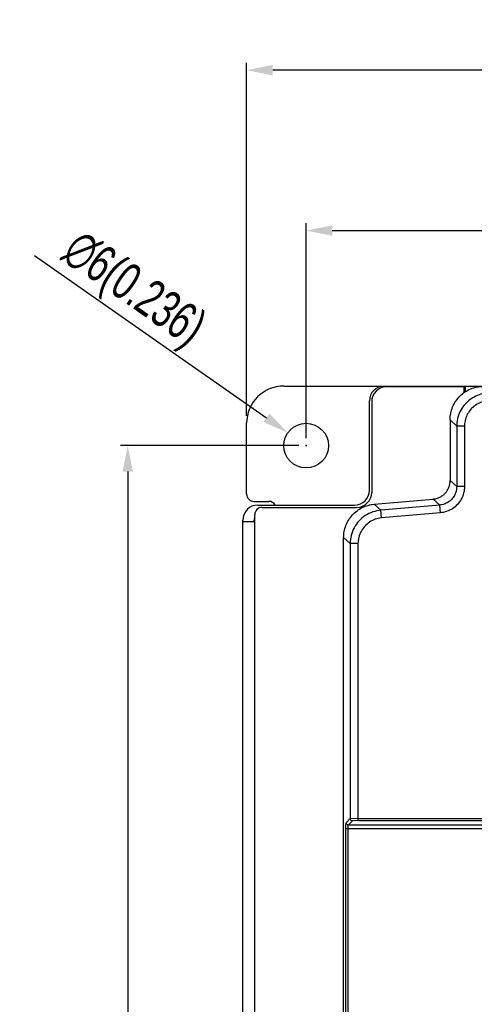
# Model space of a CAD drawing. Header units: millimetres. Extents: x -641 to 119, y -160 to 916.
# Tile 21 of 61: x -512 to -451, y 471 to 603. Entities that reach past the tile are written whole.
import ezdxf

# ---------------------------------------------------------------- set-up
doc = ezdxf.new("R2010")
doc.units = ezdxf.units.MM
doc.header["$LTSCALE"] = 32.67
doc.header["$PDMODE"] = 3
doc.header["$PDSIZE"] = 0.3125
doc.layers.get('0').update_dxf_attribs({"linetype": 'CONTINUOUS'})
doc.layers.get('Defpoints').update_dxf_attribs({"linetype": 'CONTINUOUS'})
doc.layers.add('02___PRT_ALL_AXES', color=7, linetype='CONTINUOUS')
doc.styles.get("Standard").update_dxf_attribs({"font": 'txt', "width": 0.7})
doc.dimstyles.new('DIMSTYLE_1', dxfattribs={"dimtxt": 5, "dimasz": 0.1875, "dimexe": 0.18, "dimexo": 0.0625, "dimgap": 0.09, "dimtad": 1, "dimdsep": 46, "dimtxsty": 'Standard', "dimblk": '_FILLED', "dimblk1": '_FILLED', "dimblk2": '_FILLED', "dimcen": 0.09, "dimadec": 0, "dimazin": 0, "dimtp": 0.01, "dimtm": 0.01, "dimtfac": 1, "dimtofl": 0, "dimtmove": 0, "dimatfit": 3, "dimldrblk": '_FILLED', "dimfxl": 0, "dimtolj": 1, "dimarcsym": 0})

# ---------------------------------------------------------------- blocks, each defined once
blk = doc.blocks.new('_FILLED')
at = {"color": 0, "linetype": 'ByBlock'}
blk.add_solid([(0, 0), (-1, 0.2), (-1, -0.2)], dxfattribs=at)
blk = doc.blocks.new('*D3')
at = {"color": 0, "linetype": 'Continuous', "lineweight": -2}
for p, q in [((-481.47, 550.08), (-481.47, 597.53)), ((-358.47, 552.08), (-358.47, 597.53)), ((-361.97, 596.53), (-477.97, 596.53))]:
    blk.add_line(p, q, dxfattribs=at)
at = {"layer": 'Defpoints', "color": 0, "linetype": 'Continuous', "lineweight": 0}
for p in [(-481.47, 596.53), (-358.47, 551.08), (-481.47, 549.08)]:
    blk.add_point(p, dxfattribs=at)
at = {"color": 0, "linetype": 'Continuous', "lineweight": -2, "xscale": 3.5, "yscale": 3.5, "zscale": 3.5, "rotation": 180}
blk.add_blockref('_FILLED', (-481.47, 596.53), dxfattribs=at)
at = {"color": 0, "linetype": 'Continuous', "lineweight": -2, "xscale": 3.5, "yscale": 3.5, "zscale": 3.5}
blk.add_blockref('_FILLED', (-358.47, 596.53), dxfattribs=at)
at = {"color": 0, "linetype": 'Continuous', "insert": (-419.97, 600.03), "char_height": 5, "attachment_point": 5}
blk.add_mtext('\\A1;123(4.84)', dxfattribs=at)
blk = doc.blocks.new('*D4')
at = {"color": 0, "linetype": 'Continuous', "lineweight": -2}
for p, q in [((-473.47, 547.08), (-473.47, 575.97)), ((-366.47, 547.08), (-366.47, 575.97)), ((-469.97, 574.97), (-369.97, 574.97))]:
    blk.add_line(p, q, dxfattribs=at)
at = {"layer": 'Defpoints', "color": 0, "linetype": 'Continuous', "lineweight": 0}
for p in [(-366.47, 574.97), (-473.47, 546.08), (-366.47, 546.08)]:
    blk.add_point(p, dxfattribs=at)
at = {"color": 0, "linetype": 'Continuous', "lineweight": -2, "xscale": 3.5, "yscale": 3.5, "zscale": 3.5, "rotation": 180}
blk.add_blockref('_FILLED', (-473.47, 574.97), dxfattribs=at)
at = {"color": 0, "linetype": 'Continuous', "lineweight": -2, "xscale": 3.5, "yscale": 3.5, "zscale": 3.5}
blk.add_blockref('_FILLED', (-366.47, 574.97), dxfattribs=at)
at = {"color": 0, "linetype": 'Continuous', "insert": (-419.97, 578.47), "char_height": 5, "attachment_point": 5}
blk.add_mtext('\\A1;107(4.21)', dxfattribs=at)
blk = doc.blocks.new('*D5')
at = {"color": 0, "linetype": 'Continuous', "lineweight": -2}
for p, q in [((-509.95, 571.64), (-478.8, 549.81)), ((-473.56, 546.08), (-473.38, 546.08)), ((-473.47, 545.99), (-473.47, 546.17))]:
    blk.add_line(p, q, dxfattribs=at)
at = {"layer": 'Defpoints', "color": 0, "linetype": 'Continuous', "lineweight": 0}
for p in [(-475.93, 547.8), (-471.02, 544.36)]:
    blk.add_point(p, dxfattribs=at)
at = {"color": 0, "linetype": 'Continuous', "lineweight": -2, "xscale": 3.5, "yscale": 3.5, "zscale": 3.5, "rotation": 324.9804156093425}
blk.add_blockref('_FILLED', (-475.93, 547.8), dxfattribs=at)
at = {"color": 0, "linetype": 'Continuous', "insert": (-496.85, 566.74), "char_height": 5, "attachment_point": 5, "rotation": 324.9804}
blk.add_mtext('\\A1;∅6(0.236)', dxfattribs=at)
blk = doc.blocks.new('*D6')
at = {"color": 0, "linetype": 'Continuous', "lineweight": -2}
for p, q in [((-474.47, 546.08), (-498.43, 546.08)), ((-497.43, 542.58), (-497.43, 319.58)), ((-474.47, 316.08), (-498.43, 316.08))]:
    blk.add_line(p, q, dxfattribs=at)
at = {"layer": 'Defpoints', "color": 0, "linetype": 'Continuous', "lineweight": 0}
for p in [(-473.47, 546.08), (-497.43, 316.08), (-473.47, 316.08)]:
    blk.add_point(p, dxfattribs=at)
at = {"color": 0, "linetype": 'Continuous', "lineweight": -2, "xscale": 3.5, "yscale": 3.5, "zscale": 3.5}
for p, rotation in [((-497.43, 546.08), 90), ((-497.43, 316.08), 270)]:
    blk.add_blockref('_FILLED', p, dxfattribs=dict(at, rotation=rotation))
at = {"color": 0, "linetype": 'Continuous', "insert": (-500.93, 431.08), "char_height": 5, "attachment_point": 5, "rotation": 90}
blk.add_mtext('\\A1;230(9.06)', dxfattribs=at)

msp = doc.modelspace()

# ---------------------------------------------------------------- linework, layer by layer
at = {"color": 7, "linetype": 'Continuous'}
for p, q in [((-476.474, 554.082), (-361.474, 554.082)), ((-452.239, 553.982), (-462.674, 553.982)), ((-452.239, 553.21), (-452.239, 553.982)), ((-452.139, 554.082), (-452.139, 553.292)), ((-464.974, 540.082), (-464.974, 552.082)), ((-464.674, 551.982), (-464.674, 539.782)), ((-454.139, 549.552), (-454.139, 541.381)), ((-453.257, 548.67), (-454.139, 549.552)), ((-481.474, 539.582), (-481.474, 549.082)), ((-453.257, 548.67), (-453.257, 540.573)), ((-452.213, 548.67), (-453.257, 548.67)), ((-452.213, 548.67), (-452.213, 540.573)), ((-454.139, 541.381), (-453.257, 540.573)), ((-452.213, 540.573), (-453.257, 540.573)), ((-480.474, 538.582), (-478.474, 538.582)), ((-464.335, 538.2), (-456.419, 538.893)), ((-456.419, 538.893), (-455.537, 538.085)), ((-479.974, 538.082), (-466.974, 538.082)), ((-479.374, 537.782), (-466.674, 537.782)), ((-463.453, 537.392), (-464.335, 538.2)), ((-455.537, 538.085), (-463.453, 537.392)), ((-463.362, 536.352), (-463.453, 537.392)), ((-455.446, 537.045), (-455.537, 538.085)), ((-481.974, 325.082), (-481.974, 536.082)), ((-481.974, 535.882), (-480.374, 535.882)), ((-480.474, 535.882), (-480.474, 536.082)), ((-480.374, 536.082), (-480.474, 536.082)), ((-480.374, 324.382), (-480.374, 536.782)), ((-455.446, 537.045), (-463.362, 536.352)), ((-468.439, 327.443), (-468.439, 533.722)), ((-467.557, 532.913), (-468.439, 533.722)), ((-467.557, 532.913), (-467.557, 495.95)), ((-466.513, 532.913), (-467.557, 532.913)), ((-466.513, 532.913), (-466.513, 495.981)), ((-468.104, 495.403), (-467.557, 495.95)), ((-467.804, 495.103), (-467.263, 495.645)), ((-467.804, 495.103), (-443.588, 495.103)), ((-466.513, 495.985), (-467.557, 495.941)), ((-466.393, 495.681), (-467.263, 495.645)), ((-466.513, 495.981), (-446.587, 495.981)), ((-466.393, 495.681), (-446.587, 495.681)), ((-468.137, 331.861), (-468.137, 494.604)), ((-468.137, 494.604), (-467.838, 494.604)), ((-467.838, 331.861), (-467.838, 494.604)), ((-467.838, 494.604), (-443.588, 494.604))]:
    msp.add_line(p, q, dxfattribs=at)
for centre, radius, start, end in [((-476.474, 549.082), 5, 90, 180), ((-462.974, 552.082), 2, 90, 180), ((-462.674, 551.982), 2, 90, 180), ((-466.974, 540.082), 2, 270, 0), ((-480.474, 539.582), 1, 180, 270), ((-478.474, 537.582), 1, 30.59889, 90), ((-466.674, 539.782), 2, 270, 0), ((-479.974, 536.082), 2, 90, 180), ((-479.374, 536.782), 1, 90, 180), ((-479.974, 536.082), 0.5, 144.71938, 180)]:
    msp.add_arc(centre, radius, start, end, dxfattribs=at)
for points, start_tangent, end_tangent in [([(-454.139, 549.552), (-454.053, 550.429), (-453.797, 551.272), (-453.382, 552.05), (-452.823, 552.731), (-452.141, 553.29), (-451.364, 553.706), (-450.521, 553.961), (-449.643, 554.048)], (0, 1), (1, 0)), ([(-448.761, 553.166), (-449.756, 553.054), (-450.704, 552.724), (-451.561, 552.186), (-452.277, 551.471), (-452.814, 550.614), (-453.146, 549.663), (-453.257, 548.67)], (-0.9999999, -0.0004436), (-0.0004407, -0.9999999)), ([(-448.761, 552.122), (-449.523, 552.037), (-450.251, 551.784), (-450.911, 551.372), (-451.462, 550.821), (-451.875, 550.161), (-452.129, 549.43), (-452.213, 548.67)], (-1, 0.0000585), (-0.0000094, -1)), ([(-456.419, 538.893), (-455.964, 538.976), (-455.532, 539.141), (-455.138, 539.383), (-454.795, 539.693), (-454.515, 540.062), (-454.309, 540.476), (-454.182, 540.92), (-454.139, 541.381)], (0.9961947, 0.0871557), (0, 1)), ([(-453.257, 540.573), (-453.331, 539.968), (-453.554, 539.39), (-453.915, 538.881), (-454.391, 538.479), (-454.946, 538.209), (-455.537, 538.085)], (0.0007916, -0.9999997), (-0.9962634, -0.0863674)), ([(-452.213, 540.573), (-452.319, 539.715), (-452.636, 538.895), (-453.149, 538.174), (-453.824, 537.604), (-454.611, 537.221), (-455.446, 537.045)], (-0.001512, -0.9999989), (-0.9960624, -0.0886554)), ([(-468.439, 533.722), (-468.362, 534.551), (-468.134, 535.351), (-467.762, 536.096), (-467.258, 536.759), (-466.641, 537.318), (-465.932, 537.754), (-465.154, 538.051), (-464.335, 538.2)], (0, 1), (0.9961947, 0.0871557)), ([(-463.453, 537.392), (-464.534, 537.161), (-465.529, 536.671), (-466.376, 535.95), (-467.02, 535.043), (-467.421, 534.009), (-467.557, 532.913)], (-0.996162, -0.0875288), (-0.0004192, -0.9999999)), ([(-463.362, 536.352), (-464.188, 536.176), (-464.954, 535.801), (-465.607, 535.246), (-466.103, 534.547), (-466.41, 533.75), (-466.513, 532.913)], (-0.9961356, -0.0878292), (0.0003384, -0.9999999)), ([(-468.137, 494.604), (-468.135, 494.888), (-468.128, 495.149), (-468.117, 495.332), (-468.104, 495.403)], (-0.0000769, 1), (0.7065264, 0.7076867)), ([(-468.104, 495.403), (-468.063, 495.253), (-467.954, 495.144), (-467.804, 495.103)], (0.0019026, -0.9999982), (0.9999982, -0.0019026)), ([(-467.838, 494.604), (-467.835, 494.781), (-467.828, 494.944), (-467.817, 495.059), (-467.804, 495.103)], (-0.0000058, 1), (0.8483383, 0.5294546)), ([(-467.557, 495.941), (-467.513, 495.791), (-467.405, 495.685), (-467.263, 495.645)], (0, -1), (0.999805, -0.0197462)), ([(-466.393, 495.681), (-466.45, 495.723), (-466.495, 495.831), (-466.513, 495.985)], (-0.994158, 0.1079346), (0, 1))]:
    msp.add_spline(points, degree=3, dxfattribs=dict(at, start_tangent=start_tangent, end_tangent=end_tangent))
at = {"layer": '02___PRT_ALL_AXES', "color": 7, "linetype": 'Continuous'}
msp.add_circle((-473.474, 546.082), 3, dxfattribs=at)

# ---------------------------------------------------------------- dimensions: what is measured, and where the dimension line sits
at = {"color": 7, "linetype": 'Continuous'}
for base, p1, p2, text, picture, middle in [((-481.467, 596.534), (-358.474, 551.082), (-481.467, 549.08), '123(4.84)', '*D3', (-419.971, 600.034)), ((-366.474, 574.965), (-473.474, 546.082), (-366.474, 546.082), '<>(4.21)', '*D4', (-419.974, 578.465))]:
    dim = msp.add_linear_dim(base=base, p1=p1, p2=p2, text=text, dimstyle='DIMSTYLE_1', override={"dimasz": 3.5, "dimexe": 1, "dimexo": 1, "dimgap": 1}, dxfattribs=at)
    dim.commit()
    dim.dimension.update_dxf_attribs({"geometry": picture, "text_midpoint": middle})
dim = msp.add_diameter_dim_2p(p1=(-471.019, 544.362), p2=(-475.929, 547.803), text='<>(0.236)', dimstyle='DIMSTYLE_1', override={"dimasz": 3.5, "dimexe": 1, "dimexo": 1, "dimgap": 1}, dxfattribs=at)
dim.commit()
dim.dimension.update_dxf_attribs({"geometry": '*D5', "text_midpoint": (-498.863, 563.873), "dimtype": 163})
dim = msp.add_linear_dim(base=(-497.432, 316.082), p1=(-473.474, 546.082), p2=(-473.474, 316.082), angle=90, text='<>(9.06)', dimstyle='DIMSTYLE_1', override={"dimasz": 3.5, "dimexe": 1, "dimexo": 1, "dimgap": 1}, dxfattribs=at)
dim.commit()
dim.dimension.update_dxf_attribs({"geometry": '*D6', "text_midpoint": (-500.932, 431.082)})

doc.saveas('drawing.dxf')
